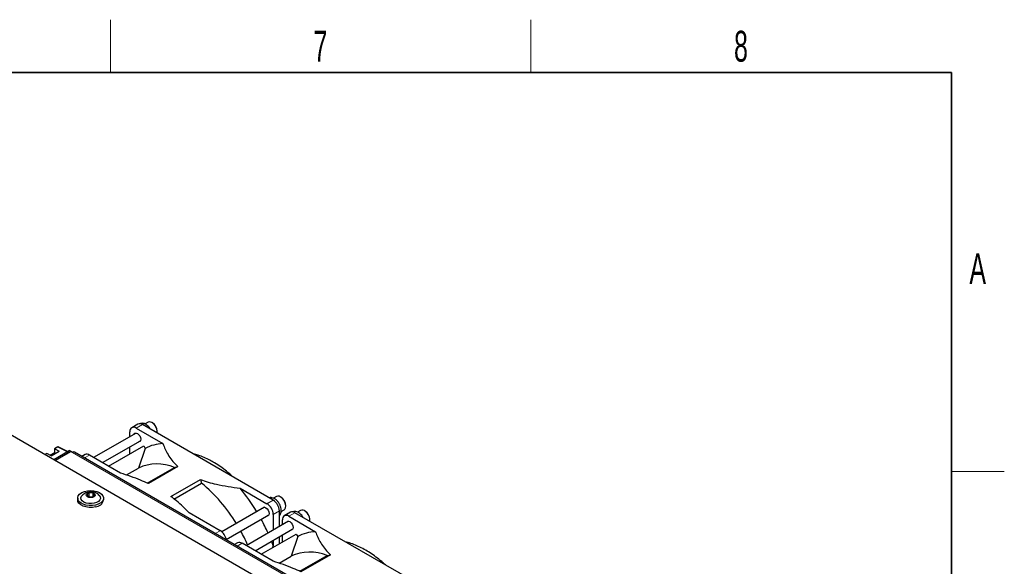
# Paper-space layout 'Blatt2' of a CAD drawing. Header units: millimetres. Extents: x 5 to 418, y 2 to 292.
# Tile 71 of 71: x 302 to 414, y 226 to 288. Entities that reach past the tile are written whole.
import ezdxf

# ---------------------------------------------------------------- set-up
doc = ezdxf.new("R2010")
doc.units = ezdxf.units.MM
doc.layers.add('SLD-0', color=7, linetype='Continuous')
doc.styles.add('SLDTEXTSTYLE1', font='TXT', dxfattribs={"width": 0.605})

psp = doc.layouts.new('Blatt2')

# ---------------------------------------------------------------- linework, layer by layer
at = {"color": 7, "linetype": 'Continuous', "lineweight": 25}
for p, q in [((340.08, 218.94), (283.16, 251.8)), ((315.63, 242.61), (314.92, 242.21)), ((316.78, 242.83), (316.43, 242.63)), ((317.29, 242.74), (317.21, 242.78)), ((315.41, 241.6), (310.59, 238.82)), ((314.72, 241.2), (314.72, 241.75)), ((315.42, 242.16), (318.47, 240.4)), ((330.98, 233.99), (316.13, 242.57)), ((317.83, 241.71), (317.83, 241.79)), ((311.59, 238.25), (315.91, 240.73)), ((305.27, 239.29), (305.05, 239.17)), ((305.79, 239.02), (305.29, 239.29)), ((306.14, 239.36), (305.67, 239.09)), ((305.79, 239.02), (306.67, 239.53)), ((306.06, 238.59), (307.82, 239.61)), ((306.06, 238.59), (307.61, 239.48)), ((306.14, 239.78), (306.14, 239.36)), ((306.26, 239.29), (306.14, 239.36)), ((306.52, 240.02), (306.15, 239.8)), ((306.18, 239.8), (306.67, 239.53)), ((306.23, 238.48), (308, 239.5)), ((308.02, 239.49), (306.25, 238.47)), ((307.62, 239.49), (306.57, 240.02)), ((308, 239.5), (307.82, 239.61)), ((308, 239.5), (308, 239.48)), ((308.18, 239.4), (308.02, 239.49)), ((342.37, 219.83), (308.43, 239.43)), ((312.3, 237.84), (316.29, 240.14)), ((314.72, 239.23), (314.72, 240.05)), ((316.44, 239.86), (315.69, 237.62)), ((316.29, 240.14), (316.44, 239.86)), ((309.62, 239.15), (309.27, 238.94)), ((313.65, 237.06), (310.12, 239.1)), ((314.32, 236.84), (315.69, 237.62)), ((316.69, 235.92), (319.78, 237.7)), ((320.17, 237.8), (316.81, 235.87)), ((319.78, 237.7), (320.17, 237.8)), ((319.38, 234.39), (322.73, 236.32)), ((319.7, 234.11), (322.85, 235.93)), ((322.73, 236.32), (322.85, 235.93)), ((310.1, 234.8), (309.83, 234.6)), ((310.53, 234.76), (310.1, 234.8)), ((310.1, 234.39), (310.1, 234.8)), ((327.23, 235.34), (330.27, 233.58)), ((308.79, 234.22), (308.79, 234.01)), ((309.83, 234.6), (309.99, 234.37)), ((309.99, 234.37), (310.42, 234.33)), ((310.07, 234.36), (310.1, 234.39)), ((310.1, 234.39), (310.46, 234.36)), ((310.1, 234.39), (310.11, 234.36)), ((310.42, 234.33), (310.69, 234.53)), ((310.69, 234.53), (310.53, 234.76)), ((310.53, 234.41), (310.53, 234.76)), ((311.74, 234.01), (311.74, 234.22)), ((331.36, 234.41), (331.01, 234.21)), ((331.87, 234.32), (331.8, 234.36)), ((324.97, 230.52), (321.44, 232.56)), ((329.99, 233.18), (325.15, 230.39)), ((331.69, 231), (331.69, 232.77)), ((331.89, 232.69), (332.24, 232.89)), ((332.96, 232.61), (332.25, 232.21)), ((332.42, 233.29), (332.42, 233.37)), ((348.3, 223.99), (333.46, 232.56)), ((334.1, 232.82), (333.75, 232.62)), ((334.61, 232.74), (334.54, 232.78)), ((325.65, 229.52), (330.49, 232.32)), ((332.73, 231.6), (327.92, 228.82)), ((330.98, 232.36), (330.98, 230.59)), ((332.04, 231.2), (332.04, 231.75)), ((332.75, 232.16), (335.79, 230.4)), ((335.16, 231.71), (335.16, 231.79)), ((328.92, 228.24), (333.23, 230.73)), ((329.63, 227.84), (333.61, 230.14)), ((330.98, 229.44), (330.98, 228.85)), ((331.69, 229.03), (331.69, 229.84)), ((332.04, 229.23), (332.04, 230.05)), ((333.77, 229.86), (333.01, 227.62)), ((333.61, 230.14), (333.77, 229.86)), ((326.95, 229.14), (326.59, 228.94)), ((330.98, 227.06), (327.45, 229.09)), ((330.98, 228.85), (330.86, 228.55)), ((331.65, 226.83), (333.01, 227.62)), ((334.01, 225.92), (337.1, 227.7)), ((337.49, 227.8), (334.14, 225.87)), ((337.1, 227.7), (337.49, 227.8))]:
    psp.add_line(p, q, dxfattribs=at)
at = {"color": 7, "linetype": 'Continuous', "lineweight": 18}
for p, q in [((316.13, 242.57), (315.42, 242.16)), ((305.29, 239.29), (305.06, 239.16)), ((306.55, 240.01), (306.18, 239.8)), ((307.61, 239.48), (306.55, 240.01)), ((308.18, 239.4), (342.12, 219.81)), ((310.12, 239.1), (309.56, 238.77)), ((330.27, 233.58), (330.98, 233.99)), ((331.69, 232.77), (330.98, 232.36)), ((333.46, 232.56), (332.75, 232.16)), ((324.41, 230.2), (324.97, 230.52)), ((327.45, 229.09), (326.88, 228.77))]:
    psp.add_line(p, q, dxfattribs=at)
at = {"color": 7, "linetype": 'Continuous', "lineweight": 25, "flags": 128}
for points in [[(315.21, 241.49), (315.29, 241.58), (315.41, 241.6), (315.56, 241.55), (315.7, 241.43), (315.83, 241.27), (315.91, 241.08), (315.94, 240.89)], [(315.94, 240.89), (315.91, 240.74), (315.83, 240.65), (315.71, 240.62)], [(310.81, 233.43), (310.45, 233.37), (310.08, 233.37), (309.73, 233.42), (309.4, 233.53), (309.13, 233.67), (308.93, 233.85), (308.81, 234.05), (308.79, 234.27), (308.86, 234.48), (309.01, 234.67), (309.25, 234.84), (309.55, 234.96), (309.89, 235.04), (310.26, 235.07), (310.62, 235.04), (310.97, 234.97), (311.27, 234.84), (311.5, 234.68), (311.66, 234.48), (311.73, 234.27), (311.71, 234.06), (311.6, 233.86), (311.4, 233.68), (311.13, 233.53), (310.81, 233.43)], [(310.45, 234.3), (310.26, 234.28), (310.07, 234.3), (309.9, 234.36), (309.8, 234.46), (309.76, 234.57), (309.8, 234.68), (309.91, 234.77), (310.08, 234.83), (310.27, 234.85), (310.46, 234.83), (310.62, 234.77), (310.73, 234.67), (310.76, 234.56), (310.72, 234.45), (310.61, 234.36), (310.45, 234.3)], [(310.81, 233.22), (310.45, 233.17), (310.08, 233.17), (309.73, 233.22), (309.4, 233.32), (309.13, 233.47), (308.93, 233.65), (308.81, 233.85), (308.79, 234.01)], [(310.67, 233.63), (310.37, 233.59), (310.05, 233.59), (309.76, 233.65), (309.5, 233.76), (309.31, 233.9), (309.19, 234.07), (309.16, 234.25), (309.22, 234.43), (309.29, 234.51)], [(311.23, 234.52), (311.33, 234.37), (311.36, 234.19), (311.3, 234.01), (311.16, 233.85), (310.94, 233.72), (310.67, 233.63)], [(332.24, 232.89), (332.31, 232.95), (332.4, 233.12), (332.42, 233.34), (332.37, 233.6), (332.26, 233.86), (332.1, 234.1), (331.91, 234.29)], [(329.79, 233.07), (329.87, 233.16), (330, 233.18), (330.14, 233.13), (330.29, 233.01), (330.41, 232.85), (330.49, 232.66), (330.52, 232.47)], [(330.52, 232.47), (330.49, 232.32), (330.41, 232.23), (330.29, 232.2)], [(332.53, 231.49), (332.61, 231.58), (332.74, 231.6), (332.88, 231.55), (333.03, 231.43), (333.15, 231.27), (333.23, 231.08), (333.26, 230.89)], [(333.26, 230.89), (333.23, 230.74), (333.15, 230.64), (333.03, 230.62)], [(330.98, 228.85), (330.83, 229.25), (330.8, 229.33)]]:
    psp.add_lwpolyline(points, dxfattribs=at)
at = {"color": 7, "linetype": 'Continuous', "lineweight": 25}
for centre, radius, start, end in [((315.84, 242.16), 0.503, 54.3806, 114.3078), ((316.96, 242.36), 0.502, 44.1258, 111.7169), ((316.66, 241.75), 1.17, 2.1845, 57.81), ((316.53, 241.68), 1.29, 355.7414, 52.4035), ((315.15, 241.82), 0.437, 50.796, 189.2142), ((318.63, 235.69), 4.71, 92.002, 117.6832), ((305.28, 239.27), 0.0244, 56.4427, 114.9486), ((306.16, 239.78), 0.0216, 53.8088, 189.6689), ((306.55, 239.97), 0.05, 63.4641, 119.9973), ((308.32, 239.2), 0.251, 65.6908, 125.6196), ((309.83, 238.69), 0.503, 54.3806, 114.3078), ((317.82, 233.04), 5.06, 67.2416, 114.9535), ((311.58, 222.19), 17.76, 30.9975, 50.6326), ((310.34, 221.29), 21.97, 31.2218, 39.7471), ((310.74, 234.24), 1.02, 273.9759, 346.9699), ((330.15, 232.7), 1.54, 2.6053, 57.3949), ((331.55, 233.94), 0.502, 44.1257, 111.7171), ((331.24, 233.33), 1.17, 2.1845, 57.8101), ((329.45, 232.29), 1.54, 2.6053, 57.3949), ((333.16, 232.16), 0.503, 54.3807, 114.3078), ((334.29, 232.36), 0.502, 44.1257, 111.7172), ((333.98, 231.75), 1.17, 2.1844, 57.8101), ((333.86, 231.68), 1.29, 355.7414, 52.4034), ((310.02, 221.06), 22.36, 24.2746, 28.7418), ((332.47, 231.82), 0.437, 50.7959, 189.2143), ((324.12, 229.21), 1.57, 9.8779, 57.0467), ((310.1, 221.1), 19.6, 23.476, 28.5768), ((335.96, 225.69), 4.71, 92.0021, 117.6832), ((327.15, 228.69), 0.503, 54.3807, 114.3078), ((335.14, 223.04), 5.06, 67.2415, 114.9535)]:
    psp.add_arc(centre, radius, start, end, dxfattribs=at)
at = {"color": 7, "linetype": 'Continuous', "lineweight": 18}
for centre, radius, start, end in [((306.53, 239.99), 0.0244, 56.4427, 114.9486), ((306.56, 239.99), 0.0242, 68.3968, 127.1644)]:
    psp.add_arc(centre, radius, start, end, dxfattribs=at)
at = {"color": 7, "linetype": 'Continuous', "lineweight": 25}
psp.add_ellipse((307.61, 239.44), major_axis=(0.025, 0.0434), ratio=0.576679, start_param=0.034867, end_param=0.784708, dxfattribs=at)
for points, knots in [([(317.06, 242.03), (317.04, 242.07), (316.97, 242.2), (316.8, 242.38), (316.58, 242.57), (316.35, 242.68), (316.13, 242.71), (315.97, 242.7), (315.9, 242.66), (315.89, 242.65)], [0, 0, 0, 0, 0.083382, 0.267807, 0.45441, 0.644981, 0.811263, 0.9678, 1, 1, 1, 1]), ([(318.47, 240.4), (318.55, 240.19), (318.71, 239.77), (319.04, 239.14), (319.46, 238.53), (319.86, 238.09), (320.12, 237.85), (320.17, 237.8)], [0, 0, 0, 0, 0.231599, 0.463126, 0.70072, 0.938163, 1, 1, 1, 1]), ([(324.16, 238.31), (324.04, 238.38), (323.7, 238.57), (323.14, 238.83), (322.5, 239.08), (322.1, 239.18), (321.91, 239.23)], [0, 0, 0, 0, 0.155341, 0.450293, 0.745362, 1, 1, 1, 1]), ([(326.4, 236.64), (326.32, 236.71), (326.03, 236.98), (325.52, 237.4), (324.85, 237.9), (324.39, 238.17), (324.16, 238.31)], [0, 0, 0, 0, 0.105883, 0.400517, 0.695301, 1, 1, 1, 1]), ([(316.81, 235.87), (316.52, 236), (315.88, 236.28), (314.82, 236.68), (314.04, 236.93), (313.65, 237.06)], [0, 0, 0, 0, 0.292321, 0.645449, 1, 1, 1, 1]), ([(322.73, 236.32), (323.02, 236.22), (323.6, 236.02), (324.65, 235.76), (325.86, 235.52), (326.77, 235.4), (327.23, 235.34)], [0, 0, 0, 0, 0.208768, 0.419594, 0.708565, 1, 1, 1, 1]), ([(311.22, 234.52), (311.21, 234.54), (311.15, 234.62), (310.99, 234.73), (310.76, 234.85), (310.48, 234.92), (310.18, 234.93), (309.87, 234.88), (309.59, 234.76), (309.4, 234.64), (309.32, 234.54), (309.3, 234.51)], [0, 0, 0, 0, 0.025909, 0.143296, 0.263631, 0.391857, 0.531767, 0.685712, 0.821947, 0.951657, 1, 1, 1, 1]), ([(321.44, 232.56), (321.22, 232.79), (320.77, 233.25), (320.08, 233.86), (319.59, 234.23), (319.38, 234.39)], [0, 0, 0, 0, 0.362186, 0.725769, 1, 1, 1, 1]), ([(331.69, 232.26), (331.71, 232.28), (331.79, 232.35), (331.87, 232.51), (331.91, 232.74), (331.9, 233), (331.83, 233.28), (331.7, 233.55), (331.53, 233.81), (331.32, 234.03), (331.09, 234.19), (330.86, 234.27), (330.67, 234.29), (330.57, 234.26), (330.54, 234.25)], [0, 0, 0, 0, 0.040706, 0.122712, 0.208748, 0.30071, 0.395431, 0.489998, 0.584546, 0.679744, 0.776393, 0.875234, 0.9586, 1, 1, 1, 1]), ([(334.39, 232.03), (334.36, 232.07), (334.29, 232.2), (334.13, 232.38), (333.9, 232.57), (333.67, 232.68), (333.45, 232.71), (333.29, 232.7), (333.22, 232.66), (333.21, 232.65)], [0, 0, 0, 0, 0.083382, 0.267807, 0.45441, 0.644981, 0.811263, 0.9678, 1, 1, 1, 1]), ([(335.79, 230.4), (335.87, 230.19), (336.03, 229.77), (336.37, 229.14), (336.79, 228.53), (337.18, 228.09), (337.44, 227.85), (337.49, 227.8)], [0, 0, 0, 0, 0.231599, 0.463126, 0.70072, 0.938163, 1, 1, 1, 1]), ([(343.72, 226.64), (343.58, 226.76), (343.23, 227.09), (342.66, 227.54), (341.99, 228.01), (341.32, 228.41), (340.65, 228.75), (339.98, 229.02), (339.51, 229.18), (339.26, 229.22), (339.23, 229.23)], [0, 0, 0, 0, 0.0941, 0.24143, 0.388836, 0.536319, 0.683865, 0.831445, 0.978982, 1, 1, 1, 1]), ([(334.14, 225.87), (333.85, 225.99), (333.2, 226.28), (332.15, 226.68), (331.37, 226.93), (330.98, 227.06)], [0, 0, 0, 0, 0.292321, 0.645449, 1, 1, 1, 1])]:
    psp.add_open_spline(points, degree=3, knots=knots, dxfattribs=at)
at = {"layer": 'SLD-0', "lineweight": 18}
for p, q in [((312.5, 282.5), (312.5, 288.5)), ((360.25, 282.5), (360.25, 288.5)), ((408, 237.25), (414, 237.25))]:
    psp.add_line(p, q, dxfattribs=at)
at = {"layer": 'SLD-0', "lineweight": 35}
for p, q in [((408, 282.5), (26, 282.5)), ((408, 12), (408, 282.5))]:
    psp.add_line(p, q, dxfattribs=at)

# ---------------------------------------------------------------- texts
at = {"layer": 'SLD-0', "char_height": 3.5, "attachment_point": 2, "style": 'SLDTEXTSTYLE1'}
for s, insert in [('7', (336.35, 287.24)), ('8', (384.1, 287.24)), ('A', (410.98, 262))]:
    psp.add_mtext(s, dxfattribs=dict(at, insert=insert))

doc.saveas('drawing.dxf')
